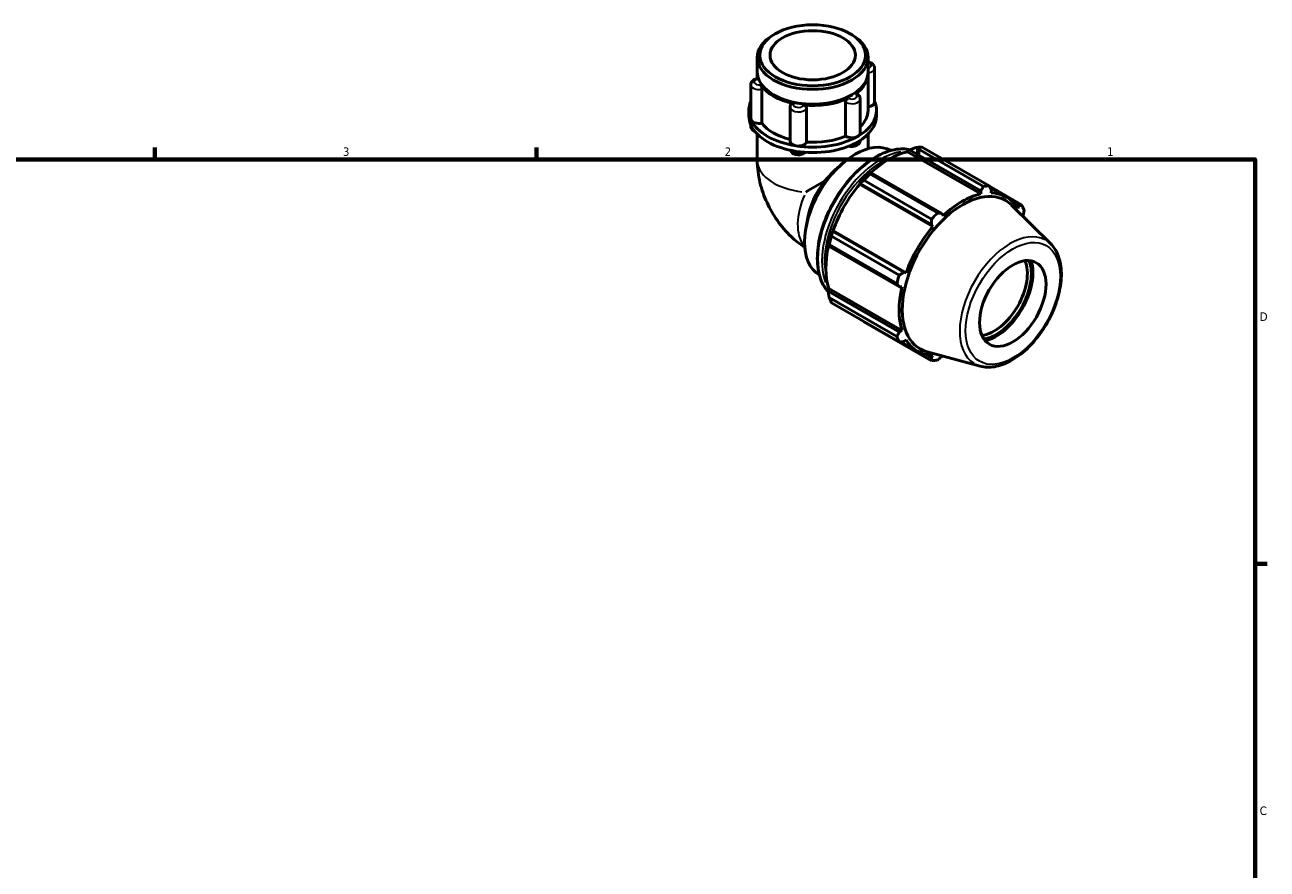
# Model space of a CAD drawing. Header units: inches. Extents: x 0.1 to 37.8, y -3.8 to 22.5.
# Tile 4 of 4: x 19.8 to 33.6, y 13.1 to 22.5. Entities that reach past the tile are written whole.
import ezdxf

# ---------------------------------------------------------------- set-up
doc = ezdxf.new("R2010")
doc.units = ezdxf.units.IN
doc.header["$MEASUREMENT"] = 0
for name, color, linetype, lineweight in [('Border (ANSI)', 7, 'Continuous', 70), ('Visible (ANSI)', 7, 'Continuous', 50), ('Visible Narrow (ANSI)', 7, 'Continuous', 35)]:
    doc.layers.add(name, color=color, linetype=linetype, lineweight=lineweight)
doc.styles.add('Note Text (ANSI)', font='tahoma.ttf')

# ---------------------------------------------------------------- blocks, each defined once
blk = doc.blocks.new('Borders Default Border')
at = {"layer": 'Border (ANSI)'}
for p, q in [((21.25, 21), (21.25, 21.134)), ((25.5, 21), (25.5, 21.134)), ((29.75, 21), (29.75, 21.134)), ((33.5, 16.5), (33.634, 16.5))]:
    blk.add_line(p, q, dxfattribs=at)
at = {"layer": 'Border (ANSI)', "flags": 128}
blk.add_lwpolyline([(0.5, 1), (0.5, 21), (33.5, 21), (33.5, 1), (0.5, 1)], dxfattribs=at)
at = {"layer": 'Border (ANSI)', "color": 5, "true_color": 0x0000ff, "char_height": 0.0945, "attachment_point": 7, "style": 'Note Text (ANSI)'}
for s, insert in [('3', (23.346, 21.038)), ('2', (27.596, 21.04)), ('1', (31.854, 21.04)), ('D', (33.553, 19.203)), ('C', (33.552, 13.701))]:
    blk.add_mtext(s, dxfattribs=dict(at, insert=insert))

msp = doc.modelspace()

# ---------------------------------------------------------------- linework, layer by layer
at = {"layer": 'Visible (ANSI)'}
for p, q in [((28.157, 22.398), (28.137, 22.387)), ((28.993, 22.398), (29.013, 22.387)), ((27.958, 21.971), (27.958, 22.136)), ((29.192, 21.971), (29.192, 22.136)), ((29.264, 22.017), (29.264, 21.638)), ((27.958, 21.9), (27.958, 21.955)), ((29.192, 21.546), (29.192, 21.955)), ((27.887, 21.833), (27.887, 21.454)), ((28.01, 21.783), (28.01, 21.404)), ((28.151, 21.713), (28.137, 21.721)), ((28.999, 21.713), (29.013, 21.721)), ((28.323, 21.582), (28.323, 21.203)), ((28.941, 21.26), (28.941, 21.639)), ((29.104, 21.674), (29.104, 21.295)), ((27.866, 21.485), (27.866, 21.546)), ((28.506, 21.572), (28.506, 21.193)), ((29.285, 21.485), (29.285, 21.546)), ((27.887, 21.386), (27.887, 21.372)), ((27.958, 21.283), (27.958, 20.99)), ((29.192, 21.283), (29.192, 21.12)), ((29.632, 21.086), (29.635, 21.096)), ((29.632, 21.086), (30.448, 20.616)), ((29.635, 21.096), (29.654, 21.106)), ((29.654, 21.106), (30.447, 20.649)), ((30.475, 20.699), (29.722, 21.132)), ((29.788, 21.139), (30.541, 20.705)), ((28.887, 20.939), (28.926, 20.972)), ((29.899, 20.336), (29.146, 20.769)), ((29.219, 20.856), (29.209, 20.85)), ((29.212, 20.839), (29.965, 20.405)), ((30.012, 20.399), (29.219, 20.856)), ((29.095, 20.73), (29.103, 20.733)), ((29.098, 20.724), (29.095, 20.73)), ((29.098, 20.724), (29.914, 20.255)), ((29.103, 20.733), (29.896, 20.276)), ((30.447, 20.649), (30.448, 20.616)), ((30.901, 20.496), (30.542, 20.703)), ((30.551, 20.685), (30.731, 20.581)), ((30.561, 20.627), (30.564, 20.661)), ((31.225, 20.06), (30.788, 20.493)), ((30.812, 20.516), (30.871, 20.482)), ((30.871, 20.482), (30.858, 20.454)), ((28.517, 20.332), (28.499, 20.23)), ((30.027, 20.374), (30.012, 20.399)), ((30.915, 20.367), (30.919, 20.375)), ((28.795, 20.2), (28.794, 20.209)), ((28.794, 20.209), (28.8, 20.209)), ((29.589, 19.744), (28.795, 20.2)), ((28.8, 20.209), (29.616, 19.739)), ((29.896, 20.276), (29.914, 20.255)), ((28.785, 20.145), (29.539, 19.711)), ((28.747, 20.05), (28.747, 20.038)), ((28.747, 20.038), (29.54, 19.581)), ((29.511, 19.619), (28.758, 20.053)), ((29.616, 19.739), (29.589, 19.744)), ((28.747, 19.558), (28.754, 19.564)), ((28.747, 19.535), (28.747, 19.558)), ((29.54, 19.079), (28.747, 19.535)), ((28.754, 19.564), (29.569, 19.095)), ((29.54, 19.581), (29.569, 19.582)), ((28.758, 19.464), (29.511, 19.03)), ((29.539, 18.969), (28.785, 19.403)), ((29.146, 19.194), (29.899, 18.76)), ((29.569, 19.095), (29.54, 19.079)), ((29.559, 18.97), (29.743, 18.864)), ((29.589, 18.972), (29.616, 18.991)), ((29.896, 18.793), (29.836, 18.828)), ((30.441, 18.699), (29.848, 18.86)), ((29.914, 18.818), (29.896, 18.793)), ((30.012, 18.805), (30.018, 18.814))]:
    msp.add_line(p, q, dxfattribs=at)
for centre, major_axis, ratio in [((28.575, 22.16), (-0.589, 0), 0.575862), ((28.575, 22.16), (0.475, 0), 0.575862), ((30.803, 19.397), (0.261, 0.454), 0.578093)]:
    msp.add_ellipse(centre, major_axis=major_axis, ratio=ratio, dxfattribs=at)
for centre, major_axis, ratio, start_param, end_param in [((28.575, 22.136), (-0.617, 0), 0.575862, 5.50164, 10.206324), ((28.575, 21.955), (-0.617, 0), 0.575862, 6.260542, 6.454954), ((28.575, 21.971), (-0.617, 0), 0.575862, 0, 3.141593), ((28.575, 21.955), (0.617, 0), 0.575862, 5.587818, 6.305828), ((28.575, 21.955), (-0.617, 0), 0.575862, 0.35183, 1.218967), ((28.575, 21.546), (-0.71, 0), 0.575862, 6.039148, 6.544985), ((28.575, 21.955), (0.597, 0), 0.575862, 3.923138, 5.50164), ((28.575, 21.955), (-0.617, 0), 0.575862, 1.399027, 2.266164), ((28.575, 21.546), (0.71, 0), 0.575862, 5.497787, 6.527223), ((29.171, 21.638), (0.0926, 0), 0.575862, 4.941551, 6.283185), ((28.575, 21.485), (-0.71, 0), 0.575862, 0, 0.261799), ((27.979, 21.454), (-0.0926, 0), 0.575862, 0, 0.261799), ((28.575, 21.546), (-0.71, 0), 0.575862, 0.261799, 1.308997), ((27.979, 21.454), (-0.0926, 0), 0.575862, 0.261799, 1.907666), ((28.575, 21.485), (0.71, 0), 0.575862, 5.497787, 6.283185), ((28.575, 21.546), (0.617, 0), 0.575862, 5.742016, 6.283185), ((28.575, 21.485), (-0.71, 0), 0.575862, 0.261799, 1.308997), ((28.575, 21.546), (0.617, 0), 0.575862, 3.553533, 4.291229), ((28.416, 21.203), (-0.0926, 0), 0.575862, 0, 1.308997), ((28.575, 21.546), (0.71, 0), 0.575862, 4.45059, 5.497787), ((28.575, 21.485), (0.71, 0), 0.575862, 4.45059, 5.497787), ((28.416, 21.203), (0.0926, 0), 0.575862, 4.45059, 6.096456), ((29.05, 20.406), (0.399, 0.692), 0.578093, 0.006071, 3.135522), ((28.575, 21.546), (0.617, 0), 0.575862, 4.600731, 5.347646), ((29.012, 21.295), (-0.0926, 0), 0.575862, 0.710328, 2.356194), ((29.012, 21.295), (0.0926, 0), 0.575862, 5.497787, 6.283185), ((29.422, 20.192), (0.494, 0.858), 0.578093, 0.478032, 1.071949), ((29.467, 20.166), (0.531, 0.923), 0.578093, 0.343502, 0.438029), ((28.575, 20.68), (-0.617, -0.357), 0.001672, 4.495903, 4.833946), ((28.943, 20.468), (-0.308, -0.535), 0.578093, 4.494936, 5.277881), ((29.422, 20.192), (-0.5, -0.868), 0.578093, 4.23049, 4.405023), ((29.467, 20.166), (0.531, 0.923), 0.578093, 1.1289, 1.223427), ((29.422, 20.192), (0.494, 0.858), 0.578093, 1.26343, 1.874295), ((30.246, 19.718), (0.475, 0.826), 0.578093, 6.13202, 9.575944), ((30.237, 19.723), (-0.494, -0.858), 0.578093, 3.619624, 4.23049), ((30.22, 19.733), (0.531, 0.923), 0.578093, 0.343502, 0.438029), ((30.237, 19.723), (0.494, 0.858), 0.578093, 5.975819, 6.586684), ((30.22, 19.733), (0.531, 0.923), 0.578093, 5.841289, 5.935816), ((30.22, 19.733), (-0.531, -0.923), 0.578093, 4.270492, 4.36502), ((29.422, 20.192), (-0.5, -0.868), 0.578093, 5.015888, 5.190421), ((30.237, 19.723), (-0.494, -0.858), 0.578093, 4.405023, 5.015888), ((29.467, 20.166), (0.531, 0.923), 0.578093, 1.914298, 2.008825), ((29.422, 20.192), (0.494, 0.858), 0.578093, 2.065615, 2.659693), ((30.595, 19.517), (-0.261, -0.454), 0.578093, 0.407314, 2.734278), ((30.617, 19.504), (0.277, 0.481), 0.578093, 3.570819, 5.853959), ((30.617, 19.504), (0.289, 0.502), 0.578093, 3.623049, 5.801729), ((30.22, 19.733), (-0.531, -0.923), 0.578093, 5.055891, 5.150418), ((30.237, 19.723), (-0.494, -0.858), 0.578093, 5.190421, 5.801286), ((29.467, 20.166), (-0.531, -0.923), 0.578093, 5.841289, 5.935816), ((30.22, 19.733), (-0.531, -0.923), 0.578093, 5.841289, 5.935816), ((30.237, 19.723), (-0.494, -0.858), 0.578093, 5.975819, 6.586684), ((30.22, 19.733), (-0.531, -0.923), 0.578093, 0.343502, 0.438029)]:
    msp.add_ellipse(centre, major_axis=major_axis, ratio=ratio, start_param=start_param, end_param=end_param, dxfattribs=at)
for points, knots in [([(29.192, 22.084), (29.196, 22.084), (29.2, 22.083), (29.214, 22.079), (29.223, 22.076), (29.239, 22.066), (29.247, 22.059), (29.257, 22.044), (29.261, 22.037), (29.264, 22.025), (29.264, 22.021), (29.264, 22.017)], [4.202092, 4.202092, 4.202092, 4.202092, 4.360468, 4.360468, 4.739574, 4.739574, 5.108091, 5.108091, 5.37274, 5.37274, 5.497787, 5.497787, 5.497787, 5.497787]), ([(27.887, 21.833), (27.887, 21.839), (27.888, 21.846), (27.892, 21.858), (27.896, 21.864), (27.904, 21.875), (27.91, 21.88), (27.922, 21.888), (27.928, 21.891), (27.941, 21.896), (27.948, 21.898), (27.958, 21.9), (27.961, 21.901), (27.964, 21.901)], [2.356194, 2.356194, 2.356194, 2.356194, 2.559935, 2.559935, 2.781047, 2.781047, 3.055356, 3.055356, 3.329665, 3.329665, 3.603974, 3.603974, 3.727739, 3.727739, 3.727739, 3.727739]), ([(27.964, 21.901), (27.964, 21.901), (27.964, 21.901), (27.965, 21.899), (27.966, 21.898), (27.967, 21.895), (27.967, 21.895), (27.967, 21.894)], [0.23781013, 0.23781013, 0.23781013, 0.23781013, 0.25718889, 0.25718889, 0.29399059, 0.29399059, 0.29666946, 0.29666946, 0.29666946, 0.29666946]), ([(27.996, 21.833), (27.997, 21.83), (27.999, 21.827), (28.002, 21.82), (28.004, 21.816), (28.006, 21.806), (28.008, 21.802), (28.009, 21.792), (28.01, 21.788), (28.01, 21.783), (28.01, 21.783), (28.01, 21.783)], [0.2965054, 0.2965054, 0.2965054, 0.2965054, 0.3305984, 0.3305984, 0.3674018, 0.3674018, 0.4041917, 0.4041917, 0.4408941, 0.4408941, 0.4448413, 0.4448413, 0.4448413, 0.4448413]), ([(29.049, 21.727), (29.052, 21.729), (29.055, 21.731), (29.06, 21.732), (29.063, 21.732), (29.065, 21.731), (29.065, 21.731), (29.065, 21.731)], [0.29650541, 0.29650541, 0.29650541, 0.29650541, 0.33059842, 0.33059842, 0.36740178, 0.36740178, 0.36762568, 0.36762568, 0.36762568, 0.36762568]), ([(29.065, 21.731), (29.069, 21.729), (29.073, 21.727), (29.08, 21.721), (29.083, 21.718), (29.09, 21.712), (29.093, 21.708), (29.098, 21.699), (29.1, 21.695), (29.103, 21.685), (29.104, 21.679), (29.104, 21.674)], [4.6468321, 4.6468321, 4.6468321, 4.6468321, 4.8170231, 4.8170231, 4.9872141, 4.9872141, 5.1574051, 5.1574051, 5.3275961, 5.3275961, 5.4977871, 5.4977871, 5.4977871, 5.4977871]), ([(28.323, 21.582), (28.323, 21.584), (28.323, 21.586), (28.324, 21.59), (28.324, 21.592), (28.325, 21.596), (28.325, 21.598), (28.327, 21.602), (28.328, 21.604), (28.329, 21.608), (28.33, 21.61), (28.331, 21.611)], [2.3561945, 2.3561945, 2.3561945, 2.3561945, 2.4230065, 2.4230065, 2.4898185, 2.4898185, 2.5566305, 2.5566305, 2.6234425, 2.6234425, 2.6902545, 2.6902545, 2.6902545, 2.6902545]), ([(28.331, 21.611), (28.333, 21.614), (28.335, 21.616), (28.341, 21.62), (28.344, 21.621), (28.353, 21.623), (28.357, 21.623), (28.362, 21.622), (28.362, 21.622), (28.363, 21.622)], [0.189444, 0.189444, 0.189444, 0.189444, 0.2203965, 0.2203965, 0.2571889, 0.2571889, 0.2939906, 0.2939906, 0.2966695, 0.2966695, 0.2966695, 0.2966695]), ([(28.47, 21.605), (28.474, 21.605), (28.479, 21.604), (28.487, 21.6), (28.491, 21.598), (28.498, 21.592), (28.501, 21.588), (28.505, 21.581), (28.506, 21.577), (28.506, 21.573), (28.506, 21.572), (28.506, 21.572)], [0.2965054, 0.2965054, 0.2965054, 0.2965054, 0.3305984, 0.3305984, 0.3674018, 0.3674018, 0.4041917, 0.4041917, 0.4408941, 0.4408941, 0.4448413, 0.4448413, 0.4448413, 0.4448413]), ([(28.941, 21.639), (28.941, 21.643), (28.942, 21.647), (28.945, 21.655), (28.947, 21.659), (28.952, 21.667), (28.956, 21.671), (28.962, 21.677), (28.966, 21.68), (28.97, 21.682), (28.97, 21.682), (28.971, 21.682)], [0.148335, 0.148335, 0.148335, 0.148335, 0.1836918, 0.1836918, 0.2203965, 0.2203965, 0.2571889, 0.2571889, 0.2939906, 0.2939906, 0.2966695, 0.2966695, 0.2966695, 0.2966695]), ([(27.932, 21.312), (27.928, 21.314), (27.924, 21.316), (27.911, 21.324), (27.904, 21.33), (27.893, 21.345), (27.89, 21.352), (27.887, 21.364), (27.887, 21.368), (27.887, 21.372)], [1.4152641, 1.4152641, 1.4152641, 1.4152641, 1.5979814, 1.5979814, 1.966498, 1.966498, 2.2311471, 2.2311471, 2.3561945, 2.3561945, 2.3561945, 2.3561945]), ([(29.104, 21.213), (29.104, 21.206), (29.103, 21.2), (29.099, 21.188), (29.095, 21.182), (29.087, 21.171), (29.081, 21.166), (29.067, 21.157), (29.059, 21.153), (29.041, 21.147), (29.031, 21.145), (29.011, 21.144), (29.001, 21.144), (28.987, 21.146), (28.982, 21.147), (28.978, 21.148)], [5.501594, 5.501594, 5.501594, 5.501594, 5.701527, 5.701527, 5.92264, 5.92264, 6.197729, 6.197729, 6.553986, 6.553986, 6.947147, 6.947147, 7.335638, 7.335638, 7.516607, 7.516607, 7.516607, 7.516607]), ([(28.49, 21.079), (28.487, 21.076), (28.484, 21.073), (28.473, 21.066), (28.465, 21.062), (28.447, 21.055), (28.437, 21.053), (28.417, 21.052), (28.407, 21.052), (28.388, 21.055), (28.378, 21.057), (28.359, 21.065), (28.351, 21.07), (28.337, 21.083), (28.331, 21.09), (28.327, 21.1), (28.327, 21.101), (28.326, 21.102)], [6.011942, 6.011942, 6.011942, 6.011942, 6.17354, 6.17354, 6.523935, 6.523935, 6.916713, 6.916713, 7.305534, 7.305534, 7.695571, 7.695571, 8.085527, 8.085527, 8.401055, 8.401055, 8.440033, 8.440033, 8.440033, 8.440033]), ([(29.659, 21.108), (29.634, 21.114), (29.609, 21.117), (29.519, 21.119), (29.452, 21.106), (29.313, 21.052), (29.242, 21.011), (29.103, 20.904), (29.035, 20.839), (28.911, 20.693), (28.855, 20.611), (28.758, 20.438), (28.718, 20.348), (28.659, 20.167), (28.639, 20.077), (28.623, 19.906), (28.626, 19.825), (28.655, 19.68), (28.682, 19.616), (28.728, 19.552), (28.738, 19.54), (28.748, 19.528)], [5.674245, 5.674245, 5.674245, 5.674245, 5.806086, 5.806086, 6.121443, 6.121443, 6.444521, 6.444521, 6.76824, 6.76824, 7.091318, 7.091318, 7.414149, 7.414149, 7.737297, 7.737297, 8.061079, 8.061079, 8.383708, 8.383708, 8.465349, 8.465349, 8.465349, 8.465349]), ([(27.958, 20.99), (27.958, 20.902), (27.97, 20.82), (28.007, 20.664), (28.034, 20.59), (28.099, 20.449), (28.137, 20.383), (28.227, 20.256), (28.277, 20.196), (28.381, 20.098), (28.432, 20.057), (28.488, 20.02)], [3.141593, 3.141593, 3.141593, 3.141593, 3.455752, 3.455752, 3.769911, 3.769911, 4.08407, 4.08407, 4.39823, 4.39823, 4.645421, 4.645421, 4.645421, 4.645421]), ([(28.707, 20.757), (28.717, 20.769), (28.727, 20.781), (28.768, 20.827), (28.801, 20.861), (28.85, 20.907), (28.868, 20.923), (28.887, 20.939)], [6.1171819, 6.1171819, 6.1171819, 6.1171819, 6.2314527, 6.2314527, 6.5699852, 6.5699852, 6.7453933, 6.7453933, 6.7453933, 6.7453933]), ([(30.441, 18.699), (30.491, 18.686), (30.544, 18.684), (30.658, 18.703), (30.719, 18.725), (30.841, 18.793), (30.903, 18.838), (31.019, 18.948), (31.073, 19.011), (31.17, 19.15), (31.212, 19.224), (31.28, 19.378), (31.306, 19.457), (31.339, 19.611), (31.346, 19.686), (31.339, 19.827), (31.325, 19.892), (31.282, 19.991), (31.256, 20.029), (31.225, 20.06)], [2.509294, 2.509294, 2.509294, 2.509294, 2.799875, 2.799875, 3.118485, 3.118485, 3.449377, 3.449377, 3.779579, 3.779579, 4.108264, 4.108264, 4.437029, 4.437029, 4.767401, 4.767401, 5.098022, 5.098022, 5.348555, 5.348555, 5.348555, 5.348555])]:
    msp.add_open_spline(points, degree=3, knots=knots, dxfattribs=at)
for points, weights in [([(29.654, 21.106), (29.687, 21.119), (29.722, 21.132)], [1.00655436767, 1.01255770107, 1.01776533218]), ([(29.103, 20.733), (29.124, 20.751), (29.146, 20.769)], [1.00655436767, 1.01255770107, 1.01776533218]), ([(29.212, 20.839), (29.215, 20.848), (29.219, 20.856)], [1.01776533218, 1.01255770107, 1.00655436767]), ([(30.447, 20.649), (30.461, 20.674), (30.475, 20.699)], [1.00149957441, 1.00115822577, 1]), ([(30.541, 20.705), (30.553, 20.682), (30.564, 20.661)], [1, 1.00115822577, 1.00149957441]), ([(30.871, 20.482), (30.886, 20.489), (30.901, 20.496)], [1.00149957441, 1.00115822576, 1]), ([(29.896, 20.276), (29.898, 20.305), (29.899, 20.336)], [1.00149957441, 1.00115822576, 1]), ([(29.965, 20.405), (29.989, 20.402), (30.012, 20.399)], [1, 1.00115822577, 1.00149957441]), ([(30.929, 20.436), (30.924, 20.405), (30.919, 20.375)], [1, 1.00115822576, 1.00149957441]), ([(28.785, 20.145), (28.79, 20.173), (28.795, 20.2)], [1.01776533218, 1.01255770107, 1.00655436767]), ([(28.747, 20.038), (28.752, 20.046), (28.758, 20.053)], [1.00655436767, 1.01255770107, 1.01776533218]), ([(29.539, 19.711), (29.564, 19.728), (29.589, 19.744)], [1, 1.00115822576, 1.00149957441]), ([(28.758, 19.464), (28.752, 19.5), (28.747, 19.535)], [1.01776533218, 1.01255770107, 1.00655436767]), ([(29.54, 19.581), (29.526, 19.6), (29.511, 19.619)], [1.00149957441, 1.00115822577, 1]), ([(29.146, 19.194), (29.145, 19.195), (29.144, 19.197)], [1.01776533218, 1.01750123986, 1.01723510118]), ([(29.511, 19.03), (29.526, 19.055), (29.54, 19.079)], [1, 1.00115822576, 1.00149957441]), ([(29.589, 18.972), (29.564, 18.971), (29.539, 18.969)], [1.00149957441, 1.00115822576, 1]), ([(29.899, 18.76), (29.898, 18.777), (29.896, 18.793)], [1, 1.00115822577, 1.00149957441]), ([(30.012, 18.805), (29.989, 18.786), (29.965, 18.767)], [1.00149957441, 1.00115822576, 1])]:
    msp.add_rational_spline(points, weights, degree=2, dxfattribs=at)
at = {"layer": 'Visible Narrow (ANSI)'}
for centre, major_axis, ratio, start_param, end_param in [((29.171, 22.047), (0.0555, 0), 0.575862, 5.218925, 7.347445), ((29.171, 22.017), (0.0926, 0), 0.575862, 5.007607, 6.21605), ((27.979, 21.863), (-0.0555, 0), 0.575862, 5.090754, 7.999215), ((27.979, 21.833), (-0.0926, 0), 0.575862, 0.095383, 1.812283), ((29.012, 21.704), (0.0555, 0), 0.575862, 4.043557, 6.952018), ((28.416, 21.612), (0.0555, 0), 0.575862, 2.996359, 5.90482), ((29.012, 21.674), (0.0926, 0), 0.575862, 3.973484, 6.161622), ((28.416, 21.582), (-0.0926, 0), 0.575862, 0.147743, 2.807121), ((27.979, 21.372), (-0.0926, 0), 0.575862, 0.041363, 0.785906), ((29.012, 21.213), (0.0926, 0), 0.575862, 4.721584, 6.19447), ((28.416, 21.121), (-0.0926, 0), 0.575862, 0.464797, 2.181898), ((29.288, 20.269), (-0.462, -0.803), 0.578093, 3.463703, 5.959556), ((29.333, 20.244), (0.462, 0.803), 0.578093, 0.433027, 2.70435), ((28.575, 20.99), (-0.617, 0), 0.575862, 0.072414, 1.375858), ((29.347, 20.235), (0.452, 0.785), 0.578093, 0.646581, 2.495011), ((28.844, 20.525), (-0.308, -0.535), 0.578093, 4.896903, 6.047533), ((30.773, 19.414), (0.396, 0.688), 0.578093, 0.021031, 3.120562)]:
    msp.add_ellipse(centre, major_axis=major_axis, ratio=ratio, start_param=start_param, end_param=end_param, dxfattribs=at)
msp.add_ellipse((30.803, 19.397), major_axis=(-0.371, -0.644), ratio=0.578093, dxfattribs=at)

# ---------------------------------------------------------------- block references
msp.add_blockref('Borders Default Border', (0, 0))

doc.saveas('drawing.dxf')
